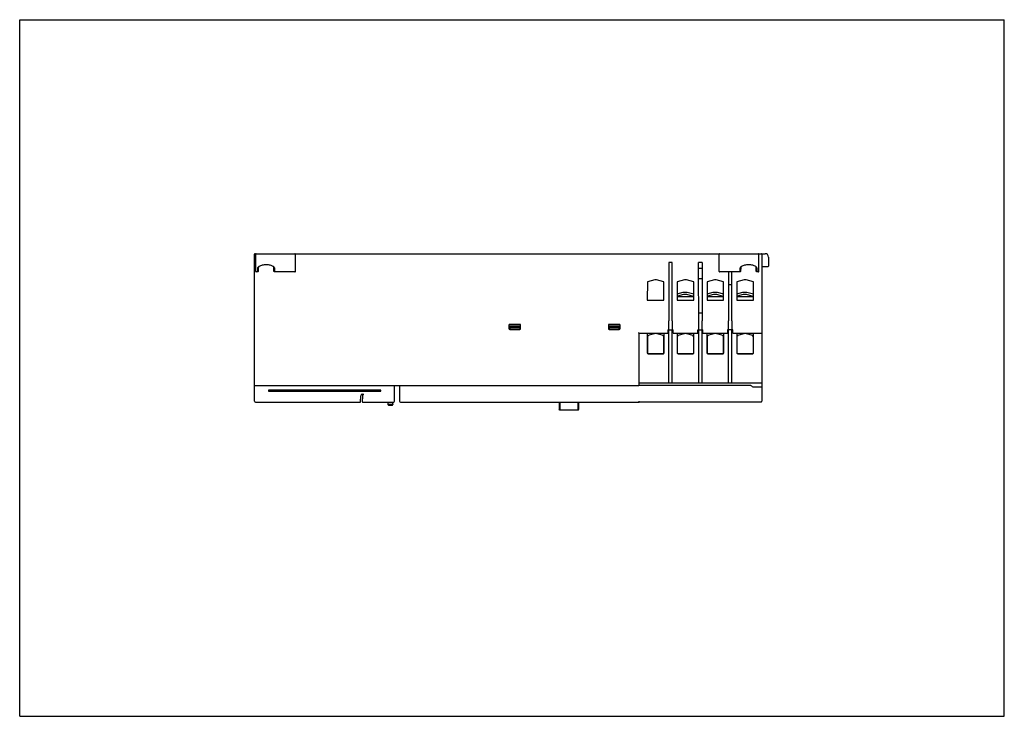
# Model space of a CAD drawing. Header units: millimetres. Extents: x 0 to 297, y 0 to 210.
import ezdxf

# ---------------------------------------------------------------- set-up
doc = ezdxf.new("R2010")
doc.units = ezdxf.units.MM
doc.header["$LTSCALE"] = 16.335
doc.layers.get('0').update_dxf_attribs({"linetype": 'CONTINUOUS'})

msp = doc.modelspace()

# ---------------------------------------------------------------- linework, layer by layer
at = {"color": 7, "linetype": 'Continuous'}
for p, q in [((0, 0), (0, 210)), ((0, 210), (297, 210)), ((297, 0), (297, 210)), ((70.83, 94.96), (70.83, 139.31)), ((70.98, 139.46), (224.83, 139.46)), ((71.18, 134.12), (71.18, 139.31)), ((83.18, 134.12), (83.18, 139.31)), ((196.84, 136.78), (195.82, 136.78)), ((195.82, 136.78), (195.82, 119.21)), ((196.84, 119.21), (196.84, 136.78)), ((205.86, 136.78), (204.8, 136.78)), ((204.83, 116.46), (204.8, 136.78)), ((205.86, 136.78), (205.83, 119.21)), ((210.98, 134.12), (210.98, 139.31)), ((222.98, 134.12), (222.98, 139.31)), ((223.83, 139.31), (223.83, 95.01)), ((225.83, 138.46), (225.83, 135.72)), ((71.82, 133.96), (71.33, 133.96)), ((71.82, 133.96), (71.83, 135.05)), ((72.07, 134.23), (71.82, 133.96)), ((71.83, 135.05), (72.08, 135.28)), ((72.07, 134.23), (72.08, 135.28)), ((76.58, 135.28), (76.59, 134.23)), ((76.83, 135.05), (76.58, 135.28)), ((76.84, 133.96), (76.59, 134.23)), ((76.83, 135.05), (76.84, 133.96)), ((83.03, 133.96), (76.84, 133.96)), ((205.86, 134.96), (204.8, 134.96)), ((217.32, 133.96), (211.13, 133.96)), ((213.82, 133.96), (213.82, 119.21)), ((214.84, 119.21), (214.84, 133.96)), ((217.32, 133.96), (217.33, 135.05)), ((217.57, 134.23), (217.32, 133.96)), ((217.33, 135.05), (217.58, 135.28)), ((217.57, 134.23), (217.58, 135.28)), ((222.33, 135.05), (222.08, 135.28)), ((222.08, 135.28), (222.09, 134.23)), ((222.34, 133.96), (222.09, 134.23)), ((222.33, 135.05), (222.34, 133.96)), ((222.83, 133.96), (222.34, 133.96)), ((223.83, 135.56), (225.68, 135.57)), ((189.35, 130.97), (189.32, 125.48)), ((191.57, 131.56), (189.35, 130.97)), ((194.31, 130.97), (192.09, 131.56)), ((194.33, 125.48), (194.31, 130.97)), ((198.35, 130.97), (198.32, 125.48)), ((200.57, 131.56), (198.35, 130.97)), ((203.31, 130.97), (201.09, 131.56)), ((203.33, 125.48), (203.31, 130.97)), ((204.81, 131.96), (205.85, 131.96)), ((207.35, 130.97), (207.32, 125.48)), ((209.57, 131.56), (207.35, 130.97)), ((212.31, 130.97), (210.09, 131.56)), ((212.33, 125.48), (212.31, 130.97)), ((216.35, 130.97), (216.32, 125.48)), ((218.57, 131.56), (216.35, 130.97)), ((221.31, 130.97), (219.09, 131.56)), ((221.33, 125.48), (221.31, 130.97)), ((198.33, 127.37), (200.15, 127.86)), ((200.15, 127.86), (201.34, 127.86)), ((201.34, 127.86), (203.33, 127.33)), ((207.33, 127.37), (209.15, 127.86)), ((209.15, 127.86), (210.34, 127.86)), ((210.34, 127.86), (212.33, 127.33)), ((213.82, 130.21), (214.84, 130.21)), ((216.33, 127.37), (218.15, 127.86)), ((218.15, 127.86), (219.34, 127.86)), ((219.34, 127.86), (221.33, 127.33)), ((189.32, 125.48), (194.33, 125.48)), ((198.32, 125.48), (203.33, 125.48)), ((203.33, 126.43), (198.33, 126.43)), ((198.38, 126.53), (198.38, 126.43)), ((200.25, 127.11), (198.45, 126.63)), ((201.25, 127.11), (200.25, 127.11)), ((203.21, 126.58), (201.25, 127.11)), ((203.28, 126.43), (203.28, 126.49)), ((207.32, 125.48), (212.33, 125.48)), ((212.33, 126.43), (207.33, 126.43)), ((207.38, 126.53), (207.38, 126.43)), ((209.25, 127.11), (207.45, 126.63)), ((210.25, 127.11), (209.25, 127.11)), ((212.21, 126.58), (210.25, 127.11)), ((212.28, 126.43), (212.28, 126.49)), ((216.32, 125.48), (221.33, 125.48)), ((221.33, 126.43), (216.33, 126.43)), ((216.38, 126.53), (216.38, 126.43)), ((218.25, 127.11), (216.45, 126.63)), ((219.25, 127.11), (218.25, 127.11)), ((221.21, 126.58), (219.25, 127.11)), ((221.28, 126.43), (221.28, 126.49)), ((195.82, 119.21), (195.74, 119.21)), ((195.74, 119.21), (195.74, 116.46)), ((196.91, 119.21), (196.84, 119.21)), ((196.91, 116.46), (196.91, 119.21)), ((204.83, 121.66), (205.83, 121.66)), ((205.91, 119.21), (205.83, 119.21)), ((205.91, 116.46), (205.91, 119.21)), ((213.82, 119.21), (213.74, 119.21)), ((213.74, 119.21), (213.74, 116.46)), ((214.91, 119.21), (214.84, 119.21)), ((214.91, 116.46), (214.91, 119.21)), ((147.57, 117.91), (147.57, 116.9)), ((150.84, 118.16), (147.82, 118.16)), ((147.82, 116.65), (150.84, 116.65)), ((147.83, 116.96), (147.83, 117.63)), ((150.83, 117.63), (147.83, 117.63)), ((150.83, 117.18), (147.83, 117.18)), ((150.57, 116.71), (148.08, 116.71)), ((150.83, 117.63), (150.82, 116.94)), ((151.09, 116.9), (151.09, 117.91)), ((177.57, 117.91), (177.57, 116.9)), ((180.84, 118.16), (177.82, 118.16)), ((177.82, 116.65), (180.84, 116.65)), ((180.83, 117.63), (177.83, 117.63)), ((177.83, 116.96), (177.83, 117.63)), ((180.83, 117.18), (177.83, 117.18)), ((180.58, 116.71), (178.08, 116.71)), ((180.83, 117.63), (180.83, 116.96)), ((181.09, 116.9), (181.09, 117.91)), ((195.55, 116.46), (197.11, 116.46)), ((195.55, 116.46), (195.55, 115.46)), ((195.58, 115.46), (195.58, 116.46)), ((195.82, 100.51), (195.82, 116.46)), ((196.84, 100.51), (196.84, 116.46)), ((197.08, 115.46), (197.08, 116.46)), ((197.11, 115.46), (197.11, 116.46)), ((204.55, 116.46), (206.11, 116.46)), ((204.55, 116.46), (204.55, 115.46)), ((204.58, 115.46), (204.58, 116.46)), ((204.82, 100.51), (204.82, 116.46)), ((205.84, 100.51), (205.84, 116.46)), ((206.08, 115.46), (206.08, 116.46)), ((206.11, 115.46), (206.11, 116.46)), ((215.11, 116.46), (213.55, 116.46)), ((213.55, 116.46), (213.55, 115.46)), ((213.58, 115.46), (213.58, 116.46)), ((213.82, 100.51), (213.82, 116.46)), ((214.84, 100.51), (214.84, 116.46)), ((215.08, 115.46), (215.08, 116.46)), ((215.11, 115.46), (215.11, 116.46)), ((186.83, 115.46), (186.68, 115.61)), ((186.83, 115.46), (195.58, 115.46)), ((186.83, 99.86), (186.83, 115.46)), ((189.3, 115.46), (189.3, 109.53)), ((189.33, 114.16), (189.33, 109.52)), ((191.44, 115.3), (189.88, 114.88)), ((191.44, 115.46), (191.44, 115.3)), ((192.22, 115.3), (192.22, 115.46)), ((193.78, 114.88), (192.22, 115.3)), ((194.33, 109.55), (194.33, 114.16)), ((194.36, 109.53), (194.36, 115.46)), ((197.08, 115.46), (204.58, 115.46)), ((198.3, 115.46), (198.3, 109.53)), ((198.33, 114.16), (198.33, 109.52)), ((200.44, 115.3), (198.88, 114.88)), ((200.44, 115.46), (200.44, 115.3)), ((201.22, 115.3), (201.22, 115.46)), ((202.78, 114.88), (201.22, 115.3)), ((203.33, 109.55), (203.33, 114.16)), ((203.36, 109.53), (203.36, 115.46)), ((206.08, 115.46), (213.58, 115.46)), ((207.3, 115.46), (207.3, 109.53)), ((207.33, 114.16), (207.33, 109.52)), ((209.44, 115.3), (207.88, 114.88)), ((209.44, 115.46), (209.44, 115.3)), ((210.22, 115.3), (210.22, 115.46)), ((211.78, 114.88), (210.22, 115.3)), ((212.33, 109.55), (212.33, 114.16)), ((212.36, 109.53), (212.36, 115.46)), ((215.08, 115.46), (223.68, 115.46)), ((216.3, 115.46), (216.3, 109.53)), ((216.33, 114.16), (216.33, 109.52)), ((218.44, 115.3), (216.88, 114.88)), ((218.44, 115.46), (218.44, 115.3)), ((219.22, 115.3), (219.22, 115.46)), ((220.78, 114.88), (219.22, 115.3)), ((221.33, 109.55), (221.33, 114.16)), ((221.36, 109.53), (221.36, 115.46)), ((194.08, 109.28), (189.58, 109.28)), ((189.58, 109.26), (194.08, 109.26)), ((203.08, 109.28), (198.58, 109.28)), ((198.58, 109.26), (203.08, 109.26)), ((212.08, 109.28), (207.58, 109.28)), ((207.58, 109.26), (212.08, 109.26)), ((221.08, 109.28), (216.58, 109.28)), ((216.58, 109.26), (221.08, 109.26)), ((70.98, 99.71), (186.68, 99.71)), ((75.08, 98.31), (75.08, 98.01)), ((108.98, 98.31), (75.08, 98.31)), ((108.98, 98.01), (108.98, 98.31)), ((113.08, 94.96), (113.08, 99.71)), ((114.58, 99.71), (114.58, 94.96)), ((220.58, 99.71), (186.69, 99.71)), ((186.83, 100.51), (223.68, 100.51)), ((75.08, 98.01), (108.98, 98.01)), ((102.84, 94.71), (102.87, 96.62)), ((103.36, 96.38), (103.33, 94.86)), ((103.37, 97.11), (103.8, 97.11)), ((71.08, 94.71), (102.84, 94.71)), ((103.48, 94.71), (112.83, 94.71)), ((111.09, 94.71), (111.09, 93.96)), ((111.34, 93.71), (111.09, 93.96)), ((112.57, 93.96), (111.09, 93.96)), ((112.32, 93.71), (111.34, 93.71)), ((112.32, 93.71), (112.57, 93.96)), ((112.56, 94.45), (112.56, 94.71)), ((112.57, 94.24), (112.57, 93.96)), ((114.83, 94.71), (186.83, 94.71)), ((162.68, 94.71), (162.68, 92.58)), ((162.93, 92.33), (162.68, 92.58)), ((162.93, 94.71), (162.93, 92.33)), ((168.43, 92.33), (162.93, 92.33)), ((168.43, 92.33), (168.43, 94.71)), ((168.43, 92.33), (168.68, 92.58)), ((168.68, 92.58), (168.68, 94.71)), ((186.83, 94.71), (186.83, 95.01)), ((186.83, 94.76), (223.58, 94.76)), ((0, 0), (297, 0))]:
    msp.add_line(p, q, dxfattribs=at)
for centre, radius, start, end in [((70.98, 139.31), 0.15, 90, 180), ((71.33, 139.31), 0.15, 90, 180), ((83.03, 139.31), 0.15, 0, 90), ((211.13, 139.31), 0.15, 90, 180), ((222.83, 139.31), 0.15, 0, 90), ((223.68, 139.31), 0.15, 0, 90), ((224.83, 138.46), 1, 0, 90), ((225.68, 135.72), 0.15, 270.5, 360), ((191.83, 130.6), 1, 75, 105), ((200.83, 130.6), 1, 75, 105), ((209.83, 130.6), 1, 75, 105), ((218.83, 130.6), 1, 75, 105), ((198.48, 126.53), 0.1, 105, 180), ((203.18, 126.49), 0.1, 0, 75), ((207.48, 126.53), 0.1, 105, 180), ((212.18, 126.49), 0.1, 0, 75), ((216.48, 126.53), 0.1, 105, 180), ((221.18, 126.49), 0.1, 0, 75), ((190.07, 114.16), 0.744, 105, 180.0052), ((193.59, 114.16), 0.744, 359.9948, 75), ((199.07, 114.16), 0.744, 105, 180.0052), ((202.59, 114.16), 0.744, 359.9948, 75), ((208.07, 114.16), 0.744, 105, 180.0052), ((211.59, 114.16), 0.744, 359.9948, 75), ((217.07, 114.16), 0.744, 105, 180.0052), ((220.59, 114.16), 0.744, 359.9948, 75), ((223.68, 115.61), 0.15, 270, 360), ((189.58, 109.53), 0.276, 180, 270), ((189.58, 109.53), 0.25, 183.6962, 270), ((194.08, 109.53), 0.25, 270, 3.6857), ((194.08, 109.53), 0.276, 270, 360), ((198.58, 109.53), 0.276, 180, 270), ((198.58, 109.53), 0.25, 183.6962, 270), ((203.08, 109.53), 0.25, 270, 3.6857), ((203.08, 109.53), 0.276, 270, 360), ((207.58, 109.53), 0.276, 180, 270), ((207.58, 109.53), 0.25, 183.6962, 270), ((212.08, 109.53), 0.25, 270, 3.6857), ((212.08, 109.53), 0.276, 270, 360), ((216.58, 109.53), 0.276, 180, 270), ((216.58, 109.53), 0.25, 183.6962, 270), ((221.08, 109.53), 0.25, 270, 3.6857), ((221.08, 109.53), 0.276, 270, 360), ((70.98, 99.86), 0.15, 180, 270), ((186.68, 99.86), 0.15, 270, 360), ((223.68, 100.66), 0.15, 270, 360), ((103.37, 96.61), 0.5, 90.0018, 179), ((104.61, 96.36), 1.25, 143.13, 179), ((71.08, 94.96), 0.25, 180, 270), ((103.48, 94.86), 0.15, 179, 270), ((114.38, 94.45), 1.83, 180.0594, 182.5551), ((112.83, 94.96), 0.25, 270, 360), ((114.83, 94.96), 0.25, 180, 270), ((223.58, 95.01), 0.25, 270, 360)]:
    msp.add_arc(centre, radius, start, end, dxfattribs=at)
for centre, major_axis, ratio, start_param, end_param in [((71.33, 134.12), (0, 0.165), 0.907467, 1.570796, 3.141593), ((83.03, 134.12), (0, 0.165), 0.907467, -3.141593, -1.570796), ((211.13, 134.12), (0, 0.165), 0.907467, 1.570796, 3.141593), ((222.83, 134.12), (0, 0.165), 0.907467, -3.141593, -1.570796), ((147.82, 117.91), (-0.177, 0.177), 0.999695, -0.785246, 0.785246), ((147.82, 116.9), (0.177, 0.177), 0.999695, 2.357385, 3.927877), ((148.08, 116.96), (-0.177, -0.177), 0.999695, -0.785246, 0.785246), ((150.84, 117.91), (0.177, 0.177), 0.999695, -0.785246, 0.785246), ((150.84, 116.9), (-0.177, 0.177), 0.999695, -3.926838, -2.356347), ((177.82, 117.91), (0.177, -0.177), 0.999695, 2.356347, 3.926839), ((177.82, 116.9), (0.177, 0.177), 0.999695, 2.357839, 3.92833), ((178.08, 116.96), (0.177, 0.177), 0.999695, -3.926839, -2.356347), ((180.58, 116.96), (0.177, -0.177), 0.999695, -0.785246, 0.785246), ((180.84, 117.91), (0.177, 0.177), 0.999695, -0.785246, 0.785246), ((180.84, 116.9), (0.177, -0.177), 0.999695, -0.786734, 0.783758)]:
    msp.add_ellipse(centre, major_axis=major_axis, ratio=ratio, start_param=start_param, end_param=end_param, dxfattribs=at)
for points, knots in [([(71.83, 135.05), (71.83, 135.08), (71.84, 135.2), (71.89, 135.32), (71.95, 135.39)], [0, 0, 0, 0, 0.238676, 1, 1, 1, 1]), ([(71.95, 135.39), (71.95, 135.4), (71.99, 135.45), (72.03, 135.5), (72.06, 135.53)], [0, 0, 0, 0, 0.24129, 1, 1, 1, 1]), ([(72.06, 135.53), (72.08, 135.55), (72.17, 135.63), (72.26, 135.7), (72.34, 135.74)], [0, 0, 0, 0, 0.235884, 1, 1, 1, 1]), ([(72.08, 135.28), (72.08, 135.3), (72.09, 135.43), (72.14, 135.54), (72.18, 135.62)], [0, 0, 0, 0, 0.241316, 1, 1, 1, 1]), ([(72.34, 135.74), (72.47, 135.82), (72.78, 135.96), (73.46, 136.16), (74.39, 136.24), (75.31, 136.14), (75.98, 135.93), (76.27, 135.78), (76.4, 135.69)], [0, 0, 0, 0, 0.111853, 0.236247, 0.503423, 0.768955, 0.89106, 1, 1, 1, 1]), ([(76.4, 135.69), (76.42, 135.68), (76.49, 135.63), (76.55, 135.57), (76.6, 135.53)], [0, 0, 0, 0, 0.261572, 1, 1, 1, 1]), ([(76.45, 135.66), (76.46, 135.64), (76.49, 135.6), (76.52, 135.54), (76.53, 135.51)], [0, 0, 0, 0, 0.258406, 1, 1, 1, 1]), ([(76.53, 135.51), (76.54, 135.49), (76.57, 135.41), (76.58, 135.33), (76.58, 135.28)], [0, 0, 0, 0, 0.257147, 1, 1, 1, 1]), ([(76.6, 135.53), (76.61, 135.51), (76.67, 135.45), (76.72, 135.38), (76.75, 135.33)], [0, 0, 0, 0, 0.264851, 1, 1, 1, 1]), ([(76.75, 135.33), (76.77, 135.31), (76.81, 135.22), (76.83, 135.12), (76.83, 135.05)], [0, 0, 0, 0, 0.263031, 1, 1, 1, 1]), ([(217.33, 135.05), (217.33, 135.08), (217.34, 135.2), (217.39, 135.32), (217.45, 135.39)], [0, 0, 0, 0, 0.238676, 1, 1, 1, 1]), ([(217.45, 135.39), (217.45, 135.4), (217.49, 135.45), (217.53, 135.5), (217.56, 135.53)], [0, 0, 0, 0, 0.24129, 1, 1, 1, 1]), ([(217.56, 135.53), (217.58, 135.55), (217.67, 135.63), (217.76, 135.7), (217.84, 135.74)], [0, 0, 0, 0, 0.235884, 1, 1, 1, 1]), ([(217.58, 135.28), (217.58, 135.3), (217.59, 135.43), (217.64, 135.54), (217.68, 135.62)], [0, 0, 0, 0, 0.241316, 1, 1, 1, 1]), ([(217.84, 135.74), (217.97, 135.82), (218.28, 135.96), (218.96, 136.16), (219.89, 136.24), (220.81, 136.14), (221.48, 135.93), (221.77, 135.78), (221.9, 135.69)], [0, 0, 0, 0, 0.111853, 0.236247, 0.503423, 0.768955, 0.89106, 1, 1, 1, 1]), ([(221.9, 135.69), (221.92, 135.68), (221.99, 135.63), (222.05, 135.57), (222.1, 135.53)], [0, 0, 0, 0, 0.261572, 1, 1, 1, 1]), ([(221.95, 135.66), (221.96, 135.64), (221.99, 135.6), (222.02, 135.54), (222.03, 135.51)], [0, 0, 0, 0, 0.258406, 1, 1, 1, 1]), ([(222.03, 135.51), (222.04, 135.49), (222.07, 135.41), (222.08, 135.33), (222.08, 135.28)], [0, 0, 0, 0, 0.257147, 1, 1, 1, 1]), ([(222.1, 135.53), (222.11, 135.51), (222.17, 135.45), (222.22, 135.38), (222.25, 135.33)], [0, 0, 0, 0, 0.264851, 1, 1, 1, 1]), ([(222.25, 135.33), (222.27, 135.31), (222.31, 135.22), (222.33, 135.12), (222.33, 135.05)], [0, 0, 0, 0, 0.263031, 1, 1, 1, 1]), ([(150.57, 116.71), (150.61, 116.71), (150.67, 116.72), (150.76, 116.78), (150.81, 116.86), (150.82, 116.92), (150.82, 116.94)], [0, 0, 0, 0, 0.266223, 0.528183, 0.790143, 1, 1, 1, 1]), ([(220.58, 99.71), (220.66, 99.63), (220.84, 99.5), (221.12, 99.35), (221.44, 99.27), (221.75, 99.28), (222.04, 99.31), (222.41, 99.33), (222.75, 99.32), (223.05, 99.32), (223.25, 99.32), (223.42, 99.33), (223.56, 99.33), (223.67, 99.34), (223.75, 99.34), (223.79, 99.34), (223.81, 99.34), (223.82, 99.35), (223.83, 99.35), (223.83, 99.35)], [0, 0, 0, 0, 0.097712, 0.19488, 0.288498, 0.380104, 0.46976, 0.554451, 0.705661, 0.771598, 0.830303, 0.881039, 0.923199, 0.956427, 0.980406, 0.988858, 0.994933, 0.998626, 1, 1, 1, 1]), ([(112.57, 94.24), (112.57, 94.25), (112.57, 94.29), (112.56, 94.34), (112.56, 94.37)], [0, 0, 0, 0, 0.200405, 1, 1, 1, 1])]:
    msp.add_open_spline(points, degree=3, knots=knots, dxfattribs=at)

doc.saveas('drawing.dxf')
